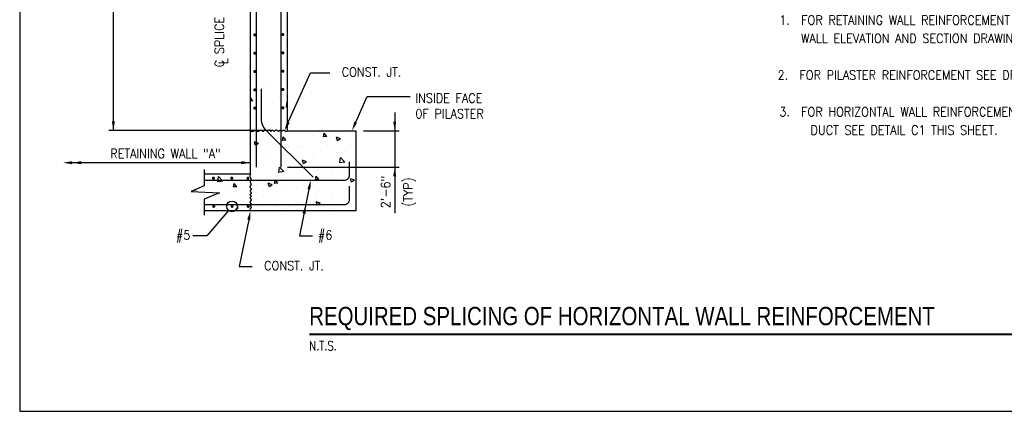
# Model space of a CAD drawing. Header units: inches. Extents: x -9715 to 32893, y -15613 to -1138.
# Tile 162 of 256: x 8748 to 10040, y -8201 to -7688. Entities that reach past the tile are written whole.
import ezdxf
from ezdxf.enums import TextEntityAlignment as Align

# ---------------------------------------------------------------- set-up
doc = ezdxf.new("R2010")
doc.units = ezdxf.units.IN
doc.header["$MEASUREMENT"] = 0
doc.layers.get('0').update_dxf_attribs({"color": 252})
doc.layers.get('DEFPOINTS').update_dxf_attribs({"color": 11})
for name, color, linetype in [('S-ANNO-SYMB', 2, 'Continuous'), ('S-ANNO-TEXT', 2, 'Continuous'), ('S1', 2, 'Continuous'), ('S3', 4, 'Continuous'), ('S5', 1, 'Continuous'), ('S5R', 1, 'Continuous'), ('S6', 1, 'Continuous'), ('S7', 2, 'Continuous'), ('S7R', 2, 'Continuous')]:
    doc.layers.add(name, color=color, linetype=linetype)
doc.styles.add('125', font='romans.shx', dxfattribs={"width": 0.8, "height": 2})
doc.styles.add('FT', font='ROMANS.shx', dxfattribs={"width": 0.8, "height": 0.125})
doc.styles.add('TT', font='swiss.ttf', dxfattribs={"width": 0.8, "height": 0.25})

# ---------------------------------------------------------------- blocks, each defined once
blk = doc.blocks.new('*X195')
at = {"color": 0}
for p, q in [((2307, 1545), (2307, 1545)), ((2274.1, 1526.6), (2274.1, 1526.6)), ((2296.6, 1537.6), (2296.6, 1537.6)), ((2313.1, 1532.2), (2313.1, 1532.2)), ((2268.3, 1516.6), (2268.4, 1516.7)), ((2269.3, 1509.5), (2268.4, 1516.7)), ((2270.8, 1513.6), (2270.8, 1513.6)), ((2287.3, 1515.4), (2287.3, 1515.4)), ((2300.7, 1524.3), (2300.7, 1524.3)), ((2306.1, 1517.8), (2306.1, 1517.8)), ((2313.3, 1518.2), (2316.3, 1521.8)), ((2313.3, 1518.2), (2316.3, 1518)), ((2314.6, 1521.1), (2314.6, 1521.1)), ((2268.3, 1509.7), (2269.3, 1509.5)), ((2273.2, 1501.6), (2273.2, 1501.6)), ((2312.2, 1507.2), (2312.2, 1507.2)), ((2270, 1496.2), (2270, 1496.2)), ((2286.3, 1488.3), (2286.3, 1488.3)), ((2299.5, 1487.4), (2299.5, 1487.4)), ((2310, 1494.5), (2310, 1494.5)), ((2314.7, 1492), (2314.7, 1492)), ((2191.8, 1475.8), (2191.8, 1475.8)), ((2216.2, 1471.2), (2219.8, 1475.5)), ((2220.6, 1470.8), (2219.8, 1475.5)), ((2272.3, 1476.7), (2272.3, 1476.7)), ((2311.3, 1482.3), (2311.3, 1482.3)), ((2195.9, 1466.6), (2195.9, 1466.6)), ((2198.2, 1468.2), (2203.5, 1470.2)), ((2198.2, 1468.2), (2202, 1465.6)), ((2202, 1465.6), (2203.5, 1470.2)), ((2212, 1472.3), (2212, 1472.3)), ((2216.2, 1471.2), (2220.6, 1470.8)), ((2234.4, 1471.9), (2234.4, 1471.9)), ((2269.9, 1466.5), (2273.6, 1470.8)), ((2269.9, 1466.5), (2274.4, 1466.1)), ((2274.4, 1466.1), (2273.6, 1470.8)), ((2295, 1462.4), (2295, 1462.4)), ((2306, 1462.1), (2311.3, 1464.2)), ((2306, 1462.1), (2309.8, 1459.6)), ((2309.8, 1459.6), (2311.3, 1464.2)), ((2191.1, 1451.2), (2191.1, 1451.2)), ((2200.5, 1450), (2200.5, 1450)), ((2215.3, 1459.6), (2215.3, 1459.6)), ((2231.1, 1449.5), (2231.1, 1449.5)), ((2247.8, 1456.2), (2247.8, 1456.2)), ((2255.3, 1457.9), (2255.3, 1457.9)), ((2266.6, 1458.7), (2266.6, 1458.7)), ((2271.2, 1447.8), (2271.2, 1447.8)), ((2271.4, 1451.7), (2271.4, 1451.7)), ((2295.4, 1456.2), (2295.4, 1456.2)), ((2310.3, 1457.3), (2310.3, 1457.3)), ((2192.5, 1437.5), (2198.3, 1443.6)), ((2192.5, 1437.5), (2199.2, 1436.5)), ((2195, 1441.6), (2195, 1441.6)), ((2199.2, 1436.5), (2198.3, 1443.6)), ((2233.5, 1446.9), (2233.5, 1446.9)), ((2243, 1438), (2248.3, 1440)), ((2243, 1438), (2246.7, 1435.4)), ((2246.7, 1435.4), (2248.3, 1440)), ((2252.6, 1435.1), (2252.6, 1435.1)), ((2296.4, 1442.6), (2296.4, 1442.6)), ((2311.2, 1446.1), (2311.2, 1446.1)), ((2208.9, 1427.6), (2208.9, 1427.6)), ((2228.1, 1426.6), (2228.1, 1426.6)), ((2232.6, 1421.9), (2232.6, 1421.9)), ((2246.9, 1429.1), (2246.9, 1429.1)), ((2270.5, 1426.7), (2270.5, 1426.7)), ((2272.5, 1425.1), (2278.4, 1431.2)), ((2272.5, 1425.1), (2279.2, 1424.1)), ((2275.3, 1432.8), (2275.3, 1432.8)), ((2279.2, 1424.1), (2278.4, 1431.2)), ((2309.4, 1432.3), (2309.4, 1432.3)), ((2314.3, 1426.1), (2314.3, 1426.1)), ((2180, 1413.8), (2185.3, 1415.8)), ((2180, 1413.8), (2183.7, 1411.3)), ((2180.7, 1420.4), (2180.7, 1420.4)), ((2183.7, 1411.3), (2185.3, 1415.8)), ((2194.1, 1416.6), (2194.1, 1416.6)), ((2200.4, 1421.5), (2200.4, 1421.5)), ((2226.6, 1414.8), (2230.2, 1419.1)), ((2226.6, 1414.8), (2231, 1414.4)), ((2226.9, 1411.1), (2226.9, 1411.1)), ((2231, 1414.4), (2230.2, 1419.1)), ((2240.4, 1419.8), (2240.4, 1419.8)), ((2270.6, 1418.6), (2270.6, 1418.6)), ((2280.4, 1410.1), (2284, 1414.4)), ((2280.4, 1410.1), (2284.8, 1409.7)), ((2280.5, 1418.1), (2280.5, 1418.1)), ((2284.8, 1409.7), (2284, 1414.4)), ((2287.8, 1407.8), (2293, 1409.8)), ((2291.5, 1405.2), (2293, 1409.8)), ((2302.9, 1409.5), (2302.9, 1409.5)), ((2320.5, 1416.4), (2320.5, 1416.4)), ((2321.7, 1412), (2321.7, 1412)), ((2334.1, 1405.4), (2337.8, 1409.7)), ((2338.6, 1405), (2337.8, 1409.7)), ((2347, 1412.7), (2347, 1412.7)), ((2350.1, 1415.7), (2350.1, 1415.7)), ((2352.6, 1412.7), (2358.4, 1418.8)), ((2352.6, 1412.7), (2359.2, 1411.6)), ((2359.2, 1411.6), (2358.4, 1418.8)), ((2360.5, 1414.7), (2360.5, 1414.7)), ((2183.1, 1403.6), (2183.1, 1403.6)), ((2208.4, 1397.1), (2208.4, 1397.1)), ((2227.1, 1399.5), (2227.1, 1399.5)), ((2231.7, 1397), (2231.7, 1397)), ((2255.5, 1403.3), (2255.5, 1403.3)), ((2269.6, 1401.8), (2269.6, 1401.8)), ((2287.8, 1407.8), (2291.5, 1405.2)), ((2308.5, 1407.4), (2308.5, 1407.4)), ((2334.1, 1405.4), (2338.6, 1405)), ((2343, 1399.9), (2343, 1399.9)), ((2387.9, 1400.7), (2388.7, 1401.6)), ((2387.9, 1400.7), (2391.5, 1400.4)), ((2185.8, 1383.2), (2185.8, 1383.2)), ((2193.2, 1391.7), (2193.2, 1391.7)), ((2224.8, 1383.6), (2230, 1385.6)), ((2224.8, 1383.6), (2228.5, 1381.1)), ((2228.5, 1381.1), (2230, 1385.6)), ((2255.5, 1384.9), (2255.5, 1384.9)), ((2299.2, 1392.4), (2299.2, 1392.4)), ((2330.4, 1386.1), (2330.4, 1386.1)), ((2346.1, 1387.7), (2346.1, 1387.7)), ((2211.8, 1377.4), (2211.8, 1377.4)), ((2225.8, 1381.5), (2225.8, 1381.5)), ((2265.9, 1379.8), (2265.9, 1379.8)), ((2268.6, 1376.8), (2268.6, 1376.8)), ((2283.2, 1379.9), (2283.2, 1379.9)), ((2302, 1382.4), (2302, 1382.4)), ((2305.9, 1378.1), (2305.9, 1378.1)), ((2307.6, 1382.4), (2307.6, 1382.4)), ((2332.6, 1377.6), (2334.4, 1378.3)), ((2332.6, 1377.6), (2335.7, 1375.4))]:
    blk.add_line(p, q, dxfattribs=at)
blk = doc.blocks.new('SECTION_INFO')
at = {"style": 'TT', "width": 0.8}
blk.add_attdef('SECTION_TITLE', text='', height=0.25, dxfattribs=at).set_placement((0, 0.375), align=Align.TOP_LEFT)
at = {"style": 'FT', "width": 0.8}
blk.add_attdef('SCALE', (0, -0.21875), '', height=0.125, dxfattribs=at)

msp = doc.modelspace()

# ---------------------------------------------------------------- linework, layer by layer
at = {"layer": 'DEFPOINTS'}
msp.add_lwpolyline([(8747.97179, -8201.44935), (11627.97179, -8201.44935), (11627.97179, -6233.44935), (8747.97179, -6233.44935)], close=True, dxfattribs=at)
at = {"layer": 'S-ANNO-SYMB', "const_width": 2.688}
msp.add_lwpolyline([(9127.98222, -8100.51768), (10896.04328, -8100.51768)], dxfattribs=at)
at = {"layer": 'S1'}
for p, q in [((9050.93837, -7890.38782), (9050.93837, -7371.80895)), ((9098.93837, -7437.80895), (9098.93837, -7833.38782)), ((9098.93837, -7833.38782), (9188.93837, -7833.38782)), ((9188.93837, -7833.38782), (9188.93837, -7938.38782)), ((9050.93837, -7890.38782), (8990.11806, -7890.38782)), ((9188.93837, -7938.38782), (8990.11806, -7938.38782))]:
    msp.add_line(p, q, dxfattribs=at)
at = {"layer": 'S1', "color": 2}
for points in [[(9050.93837, -7833.38782), (9051.75968, -7834.01805), (9052.54309, -7834.31184), (9053.28995, -7834.34108), (9054.0016, -7834.17769), (9054.67939, -7833.89354), (9055.32466, -7833.56053), (9055.93875, -7833.25057), (9056.52301, -7833.03554), (9057.07941, -7832.96915), (9057.61247, -7833.03237), (9058.12733, -7833.18798), (9058.62913, -7833.39876), (9059.12301, -7833.62749), (9059.61412, -7833.83695), (9060.10761, -7833.98992), (9060.60862, -7834.04918), (9061.12042, -7833.9893), (9061.63881, -7833.83202), (9062.15773, -7833.61086), (9062.67112, -7833.35934), (9063.17289, -7833.11099), (9063.65699, -7832.89933), (9064.11735, -7832.75789), (9064.5479, -7832.72018), (9064.94491, -7832.80817), (9065.31396, -7832.99753), (9065.66295, -7833.25235), (9065.99981, -7833.53673), (9066.33245, -7833.81478), (9066.66879, -7834.05059), (9067.01673, -7834.20827), (9067.38419, -7834.25191), (9067.77641, -7834.15776), (9068.18788, -7833.95064), (9068.61043, -7833.66748), (9069.03588, -7833.34527), (9069.45605, -7833.02094), (9069.86278, -7832.73145), (9070.24787, -7832.51376), (9070.60315, -7832.40483), (9070.92339, -7832.42964), (9071.21515, -7832.56532), (9071.48791, -7832.77703), (9071.75117, -7833.02991), (9072.01444, -7833.28913), (9072.2872, -7833.51984), (9072.57895, -7833.68719), (9072.89919, -7833.75635), (9073.25413, -7833.70396), (9073.63676, -7833.55257), (9074.0368, -7833.33625), (9074.44396, -7833.08904), (9074.84796, -7832.845), (9075.2385, -7832.63818), (9075.6053, -7832.50263), (9075.93807, -7832.47241), (9076.22956, -7832.56994), (9076.48465, -7832.77122), (9076.71125, -7833.0406), (9076.91727, -7833.34245), (9077.11063, -7833.64113), (9077.29924, -7833.90101), (9077.49102, -7834.08645), (9077.69387, -7834.16181), (9077.91396, -7834.10334), (9078.15041, -7833.9348), (9078.40057, -7833.69181), (9078.66181, -7833.41003), (9078.93149, -7833.12507), (9079.20698, -7832.87258), (9079.48563, -7832.6882), (9079.76481, -7832.60756), (9080.04263, -7832.65454), (9080.32018, -7832.80606), (9080.59932, -7833.02727), (9080.88188, -7833.28332), (9081.16972, -7833.53937), (9081.46468, -7833.76057), (9081.76861, -7833.91209), (9082.08336, -7833.95908), (9082.41002, -7833.87844), (9082.74671, -7833.69406), (9083.09078, -7833.44157), (9083.4396, -7833.15661), (9083.79053, -7832.87483), (9084.14094, -7832.63184), (9084.48817, -7832.4633), (9084.82961, -7832.40483), (9085.16339, -7832.48019), (9085.49085, -7832.66563), (9085.81408, -7832.92551), (9086.1352, -7833.22419), (9086.45633, -7833.52604), (9086.77956, -7833.79542), (9087.10701, -7833.99669), (9087.4408, -7834.09423), (9087.78201, -7834.0637), (9088.12771, -7833.92599), (9088.47393, -7833.71332), (9088.81673, -7833.45789), (9089.15214, -7833.19189), (9089.47621, -7832.94755), (9089.78498, -7832.75705), (9090.07449, -7832.6526), (9090.34246, -7832.65626), (9090.59328, -7832.74939), (9090.83302, -7832.90324), (9091.06775, -7833.08903), (9091.30354, -7833.27799), (9091.54645, -7833.44135), (9091.80254, -7833.55032), (9092.0779, -7833.57615), (9092.37721, -7833.50065), (9092.69974, -7833.34808), (9093.04338, -7833.15327), (9093.406, -7832.95107), (9093.78551, -7832.77632), (9094.17979, -7832.66387), (9094.58673, -7832.64856), (9095.00423, -7832.76523), (9095.43108, -7833.03068), (9095.86974, -7833.38948), (9096.32357, -7833.76815), (9096.79596, -7834.09322), (9097.29027, -7834.29119), (9097.80986, -7834.28861), (9098.3581, -7834.01198), (9098.93837, -7833.38782)], [(9050.93837, -7890.38782), (9050.30815, -7891.20913), (9050.01436, -7891.99254), (9049.98511, -7892.7394), (9050.14851, -7893.45106), (9050.43266, -7894.12884), (9050.76566, -7894.77411), (9051.07563, -7895.3882), (9051.29066, -7895.97246), (9051.35705, -7896.52887), (9051.29382, -7897.06192), (9051.13821, -7897.57678), (9050.92743, -7898.07858), (9050.6987, -7898.57246), (9050.48924, -7899.06358), (9050.33627, -7899.55706), (9050.27701, -7900.05807), (9050.33689, -7900.56987), (9050.49417, -7901.08826), (9050.71533, -7901.60719), (9050.96685, -7902.12057), (9051.21521, -7902.62234), (9051.42686, -7903.10644), (9051.56831, -7903.5668), (9051.60601, -7903.99736), (9051.51802, -7904.39436), (9051.32867, -7904.76341), (9051.07385, -7905.1124), (9050.78946, -7905.44927), (9050.51142, -7905.78191), (9050.2756, -7906.11824), (9050.11792, -7906.46618), (9050.07428, -7906.83364), (9050.16843, -7907.22586), (9050.37556, -7907.63733), (9050.65871, -7908.05988), (9050.98093, -7908.48533), (9051.30526, -7908.90551), (9051.59475, -7909.31223), (9051.81243, -7909.69732), (9051.92136, -7910.0526), (9051.89655, -7910.37285), (9051.76087, -7910.6646), (9051.54917, -7910.93736), (9051.29628, -7911.20062), (9051.03707, -7911.46389), (9050.80636, -7911.73665), (9050.639, -7912.0284), (9050.56984, -7912.34865), (9050.62224, -7912.70358), (9050.77363, -7913.08621), (9050.98995, -7913.48625), (9051.23716, -7913.89341), (9051.4812, -7914.29741), (9051.68802, -7914.68795), (9051.82356, -7915.05475), (9051.85379, -7915.38753), (9051.75625, -7915.67902), (9051.55497, -7915.9341), (9051.28559, -7916.1607), (9050.98374, -7916.36672), (9050.68506, -7916.56008), (9050.42518, -7916.74869), (9050.23975, -7916.94047), (9050.16438, -7917.14332), (9050.22285, -7917.36341), (9050.3914, -7917.59986), (9050.63438, -7917.85002), (9050.91617, -7918.11126), (9051.20112, -7918.38095), (9051.45361, -7918.65643), (9051.63799, -7918.93508), (9051.71864, -7919.21426), (9051.67165, -7919.49208), (9051.52013, -7919.76963), (9051.29893, -7920.04877), (9051.04288, -7920.33133), (9050.78683, -7920.61917), (9050.56562, -7920.91413), (9050.4141, -7921.21807), (9050.36711, -7921.53281), (9050.44776, -7921.85948), (9050.63214, -7922.19616), (9050.88463, -7922.54023), (9051.16958, -7922.88905), (9051.45137, -7923.23999), (9051.69435, -7923.59039), (9051.8629, -7923.93763), (9051.92137, -7924.27906), (9051.846, -7924.61285), (9051.66056, -7924.9403), (9051.40069, -7925.26353), (9051.10201, -7925.58465), (9050.80016, -7925.90578), (9050.53078, -7926.22901), (9050.3295, -7926.55646), (9050.23196, -7926.89025), (9050.2625, -7927.23146), (9050.4002, -7927.57716), (9050.61287, -7927.92339), (9050.86831, -7928.26618), (9051.1343, -7928.60159), (9051.37865, -7928.92566), (9051.56915, -7929.23443), (9051.67359, -7929.52394), (9051.66994, -7929.79191), (9051.5768, -7930.04273), (9051.42295, -7930.28247), (9051.23716, -7930.5172), (9051.0482, -7930.75299), (9050.88485, -7930.9959), (9050.77587, -7931.252), (9050.75005, -7931.52735), (9050.82554, -7931.82667), (9050.97812, -7932.1492), (9051.17293, -7932.49283), (9051.37513, -7932.85545), (9051.54987, -7933.23496), (9051.66233, -7933.62924), (9051.67764, -7934.03619), (9051.56096, -7934.45368), (9051.29551, -7934.88053), (9050.93671, -7935.31919), (9050.55804, -7935.77303), (9050.23298, -7936.24541), (9050.035, -7936.73972), (9050.03759, -7937.25931), (9050.31422, -7937.80755), (9050.93837, -7938.38782)]]:
    msp.add_lwpolyline(points, dxfattribs=at)
at = {"layer": 'S1'}
msp.add_lwpolyline([(8990.11806, -7884.38782), (8990.11806, -7905.67871), (8973.14931, -7912.99121), (9010.36806, -7915.05371), (8990.11806, -7923.11621), (8990.11806, -7944.38782)], dxfattribs=at)
at = {"layer": 'S3', "color": 5}
for points in [[(9058.93837, -7881.38782), (9058.93837, -7551.80895, -0.4142135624)], [(9090.93837, -7881.38782), (9090.93837, -7599.80895, -0.4142135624)], [(9065.08097, -7778.53753), (9065.08097, -7819.08168, 0.1989123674), (9070.35305, -7831.80961), (9132.96322, -7894.41978)], [(8990.11806, -7898.23129), (9174.18837, -7898.23129, 0.4142135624), (9180.93837, -7891.48129), (9180.93837, -7874.23129)], [(8990.11806, -7930.23129), (9174.18837, -7930.23129, 0.4142135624), (9180.93837, -7923.48129), (9180.93837, -7906.23129)]]:
    msp.add_lwpolyline(points, format="xyb", dxfattribs=at)
at = {"layer": 'S3', "color": 4}
for points, const_width in [([(9056.43837, -7708.7847, 1), (9056.43837, -7706.78475, 1)], 1.99995), ([(9056.43837, -7708.53472, 1), (9056.43837, -7707.03472, 1)], 1.5), ([(9093.40684, -7708.42974, 1), (9093.40684, -7706.42979, 1)], 1.99995), ([(9093.40684, -7708.17977, 1), (9093.40684, -7706.67977, 1)], 1.5), ([(9056.43837, -7732.7847, 1), (9056.43837, -7730.78475, 1)], 1.99995), ([(9056.43837, -7732.53472, 1), (9056.43837, -7731.03472, 1)], 1.5), ([(9093.40684, -7732.42974, 1), (9093.40684, -7730.42979, 1)], 1.99995), ([(9093.40684, -7732.17977, 1), (9093.40684, -7730.67977, 1)], 1.5), ([(9056.43837, -7756.7847, 1), (9056.43837, -7754.78475, 1)], 1.99995), ([(9093.40684, -7756.42974, 1), (9093.40684, -7754.42979, 1)], 1.99995), ([(9056.43837, -7756.53472, 1), (9056.43837, -7755.03472, 1)], 1.5), ([(9093.40684, -7756.17977, 1), (9093.40684, -7754.67977, 1)], 1.5), ([(9056.43837, -7780.7847, 1), (9056.43837, -7778.78475, 1)], 1.99995), ([(9056.43837, -7780.53472, 1), (9056.43837, -7779.03472, 1)], 1.5), ([(9093.40684, -7780.42974, 1), (9093.40684, -7778.42979, 1)], 1.99995), ([(9093.40684, -7780.17977, 1), (9093.40684, -7778.67977, 1)], 1.5), ([(9056.43837, -7804.7847, 1), (9056.43837, -7802.78475, 1)], 1.99995), ([(9093.40684, -7804.42974, 1), (9093.40684, -7802.42979, 1)], 1.99995), ([(9093.40684, -7804.17977, 1), (9093.40684, -7802.67977, 1)], 1.5), ([(9002.29694, -7896.73126, 1), (9002.29694, -7894.73131, 1)], 1.99995), ([(9001.54694, -7895.73129, 1), (9003.04694, -7895.73129, 1)], 1.5), ([(9026.29694, -7896.73126, 1), (9026.29694, -7894.73131, 1)], 1.99995), ([(9025.54694, -7895.73129, 1), (9027.04694, -7895.73129, 1)], 1.5), ([(9047.59389, -7896.73126, 1), (9047.59389, -7894.73131, 1)], 1.99995), ([(9046.84389, -7895.73129, 1), (9048.34389, -7895.73129, 1)], 1.5), ([(9002.65189, -7933.69973, 1), (9002.65189, -7931.69978, 1)], 1.99995), ([(9001.90189, -7932.69975, 1), (9003.40189, -7932.69975, 1)], 1.5), ([(9026.65189, -7933.69973, 1), (9026.65189, -7931.69978, 1)], 1.99995), ([(9025.90189, -7932.69975, 1), (9027.40189, -7932.69975, 1)], 1.5), ([(9047.94884, -7933.69973, 1), (9047.94884, -7931.69978, 1)], 1.99995), ([(9047.19884, -7932.69975, 1), (9048.69884, -7932.69975, 1)], 1.5)]:
    msp.add_lwpolyline(points, format="xyb", close=True, dxfattribs=dict(at, const_width=const_width))
at = {"layer": 'S5', "color": 1}
for p, q in [((8870.93837, -7833.20075), (8870.93837, -7371.80895)), ((9079.0938, -7833.20075), (8864.93837, -7833.20075))]:
    msp.add_line(p, q, dxfattribs=at)
msp.add_solid([(8868.93837, -7821.20075), (8872.93837, -7821.20075), (8870.93837, -7833.20075)], dxfattribs=at)
at = {"layer": 'S5R', "color": 1}
for p, q in [((9240.20051, -7809.38782), (9240.20051, -7941.38782)), ((9199.17231, -7833.38782), (9246.20051, -7833.38782)), ((9099.65165, -7881.38782), (9246.20051, -7881.38782))]:
    msp.add_line(p, q, dxfattribs=at)
for points in [[(9238.20051, -7821.38782), (9242.20051, -7821.38782), (9240.20051, -7833.38782)], [(9242.20051, -7893.38782), (9238.20051, -7893.38782), (9240.20051, -7881.38782)]]:
    msp.add_solid(points, dxfattribs=at)
at = {"layer": 'S7', "color": 1}
for p, q in [((9100.49975, -7822.43897), (9129.66078, -7757.43226)), ((9129.66078, -7757.43226), (9154.97479, -7757.43226)), ((9188.94385, -7822.43897), (9204.06103, -7788.73928)), ((9204.06103, -7788.73928), (9260.66212, -7788.73928)), ((9050.93837, -7875.42951), (8816.70635, -7875.42951)), ((9048.5694, -7950.15166), (9036.2251, -8011.45091)), ((9036.2251, -8011.45091), (9053.24549, -8011.45091))]:
    msp.add_line(p, q, dxfattribs=at)
for points in [[(9102.32456, -7823.25756), (9098.67494, -7821.62039), (9095.58826, -7833.38782)], [(9190.76866, -7823.25756), (9187.11904, -7821.62039), (9184.03236, -7833.38782)], [(8816.70635, -7877.42951), (8816.70635, -7873.42951), (8804.70635, -7875.42951)], [(8828.70635, -7877.42951), (8828.70635, -7873.42951), (8816.70635, -7875.42951)], [(9038.93837, -7873.42951), (9038.93837, -7877.42951), (9050.93837, -7875.42951)], [(9046.60876, -7949.75683), (9050.53004, -7950.54649), (9050.93837, -7938.38782)]]:
    msp.add_solid(points, dxfattribs=at)
at = {"layer": 'S7R', "color": 1}
for p, q in [((9127.59539, -7909.99513), (9115.25109, -7971.29437)), ((9022.47121, -7937.56326), (8993.47589, -7971.29437)), ((8993.47589, -7971.29437), (8975.01892, -7971.29437)), ((9115.25109, -7971.29437), (9132.27149, -7971.29437))]:
    msp.add_line(p, q, dxfattribs=at)
msp.add_circle((9026.65189, -7932.69975), 7, dxfattribs=at)
for points in [[(9125.63475, -7909.6003), (9129.55603, -7910.38996), (9129.96437, -7898.23129)], [(9119.18478, -7941.59805), (9123.10565, -7942.38974), (9123.52028, -7930.23129)]]:
    msp.add_solid(points, dxfattribs=at)

# ---------------------------------------------------------------- block references
at = {"layer": 'S-ANNO-SYMB', "xscale": 96.00000428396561, "yscale": 96.00000428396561, "zscale": 96.00000428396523}
msp.add_blockref('SECTION_INFO', (9127.98222, -8100.51768), dxfattribs=at).add_auto_attribs({'SECTION_TITLE': 'REQUIRED SPLICING OF HORIZONTAL WALL REINFORCEMENT', 'SCALE': 'N.T.S.'})
at = {"layer": 'S6', "color": 1, "xscale": -1}
msp.add_blockref('*X195', (11367.28681, -9312.24151), dxfattribs=at)

# ---------------------------------------------------------------- texts
at = {"layer": 'S-ANNO-TEXT', "ltscale": 20, "style": '125', "width": 0.9}
for s, p in [('1.  FOR RETAINING WALL REINFORCEMENT SEE RETAINING', (9745.01972, -7694.37148)), ('   WALL ELEVATION AND SECTION DRAWINGS.', (9749.27628, -7718.37148)), ('2.  FOR PILASTER REINFORCEMENT SEE DRAWING S-503, S-504, S-505.', (9742.74955, -7766.47573)), ('INSIDE FACE', (9267.26813, -7796.66115)), ('0F PILASTER', (9267.26813, -7817.23258)), ('3.  FOR HORIZONTAL WALL REINFORCEMENT AT AIR INTAKE', (9745.01972, -7814.67116)), ('DUCT SEE DETAIL C1 THIS SHEET.', (9785.98912, -7838.67116))]:
    msp.add_text(s, height=12.0000005, dxfattribs=at).set_placement(p)
for s, height, p in [('C SPLICE', 12.000001, (9015.92731, -7750.31317)), ('L', 12, (9020.9961, -7746.07807))]:
    msp.add_text(s, height=height, rotation=90, dxfattribs=at).set_placement(p)
for s, height, p in [('CONST. JT.', 12.000001, (9209.72544, -7762.39782)), ('RETAINING WALL "A"', 12.0000005, (8939.31817, -7869.42951)), ('#5', 12.000001, (8962.54386, -7976.25993)), ('#6', 12.000001, (9148.89937, -7976.25993)), ('CONST. JT.', 12.000001, (9107.99614, -8016.41647))]:
    msp.add_text(s, height=height, dxfattribs=at).set_placement(p, align=Align.CENTER)
for s, p in [('2\'-6"', (9234.20051, -7913.91196)), ('(TYP)', (9263.56454, -7913.91196))]:
    msp.add_text(s, height=12.000001, rotation=90, dxfattribs=at).set_placement(p, align=Align.CENTER)

doc.saveas('drawing.dxf')
